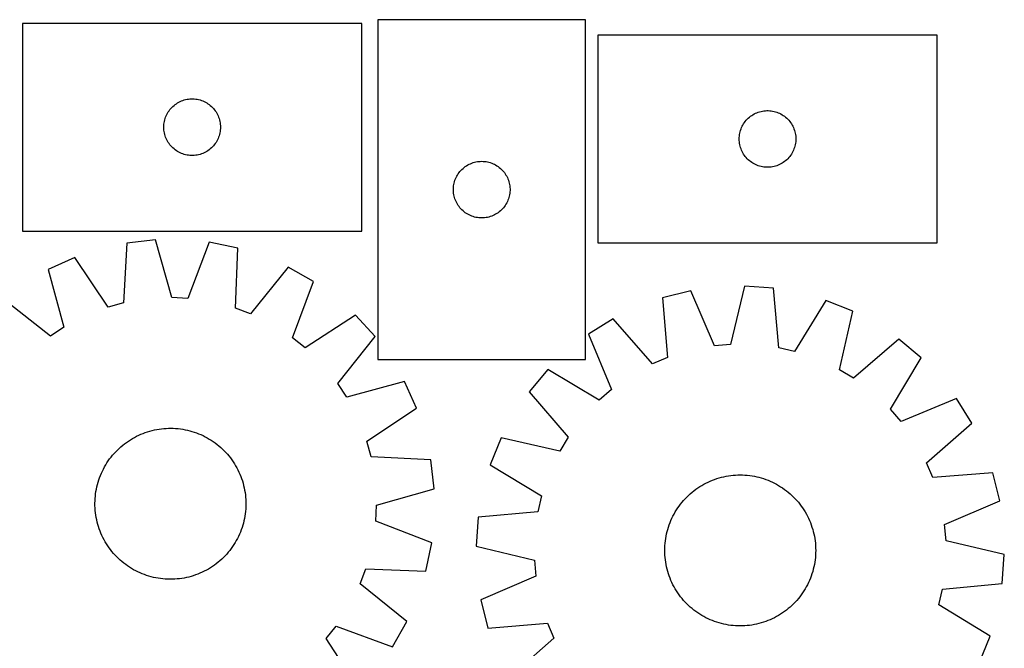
# Model space of a CAD drawing. Header units: millimetres. Extents: x 7 to 1493, y 7 to 2993.
# Tile 12 of 12: x 971 to 1493, y 2660 to 2993. Entities that reach past the tile are written whole.
import ezdxf

# ---------------------------------------------------------------- set-up
doc = ezdxf.new("R2010")
doc.units = ezdxf.units.MM
doc.layers.add('CUT', color=7, linetype='CONTINUOUS', true_color=0x000000)

msp = doc.modelspace()

# ---------------------------------------------------------------- linework, layer by layer
at = {"layer": 'CUT'}
for p, q in [((1152.768311, 2991.510772), (972.768311, 2991.510772)), ((972.768311, 2991.510772), (972.768311, 2881.510772)), ((1152.768311, 2881.510772), (1152.768311, 2991.510772)), ((1161.25518, 2993.436794), (1161.25518, 2813.436794)), ((1271.25518, 2993.436794), (1161.25518, 2993.436794)), ((1271.25518, 2813.436794), (1271.25518, 2993.436794)), ((1457.741185, 2985.263951), (1277.741185, 2985.263951)), ((1277.741185, 2985.263951), (1277.741185, 2875.263951)), ((1457.741185, 2875.263951), (1457.741185, 2985.263951)), ((1053.765097, 2948.508361), (1054.394655, 2948.955927)), ((1054.394655, 2948.955927), (1055.046419, 2949.370491)), ((1055.046419, 2949.370491), (1055.71866, 2949.750954)), ((1055.71866, 2949.750954), (1056.409595, 2950.096306)), ((1056.409595, 2950.096306), (1057.117392, 2950.405632)), ((1057.117392, 2950.405632), (1057.840175, 2950.67811)), ((1057.840175, 2950.67811), (1058.576026, 2950.91302)), ((1058.576026, 2950.91302), (1059.322995, 2951.109738)), ((1059.322995, 2951.109738), (1060.079099, 2951.267741)), ((1060.079099, 2951.267741), (1060.842335, 2951.386612)), ((1060.842335, 2951.386612), (1061.610679, 2951.466035)), ((1061.610679, 2951.466035), (1062.382092, 2951.505799)), ((1062.382092, 2951.505799), (1063.15453, 2951.505799)), ((1063.15453, 2951.505799), (1063.925943, 2951.466035)), ((1063.925943, 2951.466035), (1064.694286, 2951.386612)), ((1064.694286, 2951.386612), (1065.457522, 2951.267741)), ((1065.457522, 2951.267741), (1066.213627, 2951.109738)), ((1066.213627, 2951.109738), (1066.960595, 2950.91302)), ((1066.960595, 2950.91302), (1067.696447, 2950.67811)), ((1067.696447, 2950.67811), (1068.419229, 2950.405632)), ((1068.419229, 2950.405632), (1069.127027, 2950.096306)), ((1069.127027, 2950.096306), (1069.817962, 2949.750954)), ((1069.817962, 2949.750954), (1070.490203, 2949.370491)), ((1070.490203, 2949.370491), (1071.141967, 2948.955927)), ((1071.141967, 2948.955927), (1071.771525, 2948.508361)), ((1049.351005, 2943.217179), (1049.714032, 2943.898993)), ((1049.714032, 2943.898993), (1050.111677, 2944.561215)), ((1050.111677, 2944.561215), (1050.542886, 2945.202089)), ((1050.542886, 2945.202089), (1051.006514, 2945.819914)), ((1051.006514, 2945.819914), (1051.501332, 2946.413054)), ((1051.501332, 2946.413054), (1052.026028, 2946.979934)), ((1052.026028, 2946.979934), (1052.579211, 2947.519053)), ((1052.579211, 2947.519053), (1053.159413, 2948.028979)), ((1053.159413, 2948.028979), (1053.765097, 2948.508361)), ((1071.771525, 2948.508361), (1072.377208, 2948.028979)), ((1072.377208, 2948.028979), (1072.957411, 2947.519053)), ((1072.957411, 2947.519053), (1073.510594, 2946.979934)), ((1073.510594, 2946.979934), (1074.03529, 2946.413054)), ((1074.03529, 2946.413054), (1074.530108, 2945.819914)), ((1074.530108, 2945.819914), (1074.993736, 2945.202089)), ((1074.993736, 2945.202089), (1075.424944, 2944.561215)), ((1075.424944, 2944.561215), (1075.822589, 2943.898993)), ((1075.822589, 2943.898993), (1076.185617, 2943.217179)), ((1360.019293, 2943.12367), (1360.691534, 2943.504133)), ((1360.691534, 2943.504133), (1361.382469, 2943.849485)), ((1361.382469, 2943.849485), (1362.090267, 2944.15881)), ((1362.090267, 2944.15881), (1362.81305, 2944.431289)), ((1362.81305, 2944.431289), (1363.548901, 2944.666199)), ((1363.548901, 2944.666199), (1364.295869, 2944.862916)), ((1364.295869, 2944.862916), (1365.051974, 2945.02092)), ((1365.051974, 2945.02092), (1365.81521, 2945.139791)), ((1365.81521, 2945.139791), (1366.583553, 2945.219214)), ((1366.583553, 2945.219214), (1367.354967, 2945.258978)), ((1367.354967, 2945.258978), (1368.127404, 2945.258978)), ((1368.127404, 2945.258978), (1368.898817, 2945.219214)), ((1368.898817, 2945.219214), (1369.667161, 2945.139791)), ((1369.667161, 2945.139791), (1370.430397, 2945.02092)), ((1370.430397, 2945.02092), (1371.186501, 2944.862916)), ((1371.186501, 2944.862916), (1371.93347, 2944.666199)), ((1371.93347, 2944.666199), (1372.669321, 2944.431289)), ((1372.669321, 2944.431289), (1373.392104, 2944.15881)), ((1373.392104, 2944.15881), (1374.099901, 2943.849485)), ((1374.099901, 2943.849485), (1374.790836, 2943.504133)), ((1374.790836, 2943.504133), (1375.463077, 2943.12367)), ((1047.847813, 2938.053087), (1047.946992, 2938.819131)), ((1047.946992, 2938.819131), (1048.085476, 2939.579053)), ((1048.085476, 2939.579053), (1048.262895, 2940.330839)), ((1048.262895, 2940.330839), (1048.47878, 2941.072495)), ((1048.47878, 2941.072495), (1048.732559, 2941.802053)), ((1048.732559, 2941.802053), (1049.023557, 2942.517581)), ((1049.023557, 2942.517581), (1049.351005, 2943.217179)), ((1076.185617, 2943.217179), (1076.513064, 2942.517581)), ((1076.513064, 2942.517581), (1076.804063, 2941.802053)), ((1076.804063, 2941.802053), (1077.057842, 2941.072495)), ((1077.057842, 2941.072495), (1077.273727, 2940.330839)), ((1077.273727, 2940.330839), (1077.451146, 2939.579053)), ((1077.451146, 2939.579053), (1077.589629, 2938.819131)), ((1077.589629, 2938.819131), (1077.688809, 2938.053087)), ((1354.686907, 2937.652172), (1355.084552, 2938.314394)), ((1355.084552, 2938.314394), (1355.51576, 2938.955267)), ((1355.51576, 2938.955267), (1355.979388, 2939.573093)), ((1355.979388, 2939.573093), (1356.474206, 2940.166233)), ((1356.474206, 2940.166233), (1356.998902, 2940.733113)), ((1356.998902, 2940.733113), (1357.552085, 2941.272231)), ((1357.552085, 2941.272231), (1358.132288, 2941.782158)), ((1358.132288, 2941.782158), (1358.737971, 2942.26154)), ((1358.737971, 2942.26154), (1359.367529, 2942.709106)), ((1359.367529, 2942.709106), (1360.019293, 2943.12367)), ((1375.463077, 2943.12367), (1376.114841, 2942.709106)), ((1376.114841, 2942.709106), (1376.744399, 2942.26154)), ((1376.744399, 2942.26154), (1377.350083, 2941.782158)), ((1377.350083, 2941.782158), (1377.930285, 2941.272231)), ((1377.930285, 2941.272231), (1378.483468, 2940.733113)), ((1378.483468, 2940.733113), (1379.008164, 2940.166233)), ((1379.008164, 2940.166233), (1379.502982, 2939.573093)), ((1379.502982, 2939.573093), (1379.96661, 2938.955267)), ((1379.96661, 2938.955267), (1380.397819, 2938.314394)), ((1380.397819, 2938.314394), (1380.795464, 2937.652172)), ((1047.768311, 2936.510772), (1047.788199, 2937.282953)), ((1047.788199, 2935.738591), (1047.768311, 2936.510772)), ((1047.788199, 2937.282953), (1047.847813, 2938.053087)), ((1047.847813, 2934.968457), (1047.788199, 2935.738591)), ((1047.946992, 2934.202413), (1047.847813, 2934.968457)), ((1048.085476, 2933.442491), (1047.946992, 2934.202413)), ((1048.262895, 2932.690705), (1048.085476, 2933.442491)), ((1077.451146, 2933.442491), (1077.273727, 2932.690705)), ((1077.589629, 2934.202413), (1077.451146, 2933.442491)), ((1077.688809, 2934.968457), (1077.589629, 2934.202413)), ((1077.688809, 2938.053087), (1077.748422, 2937.282953)), ((1077.748422, 2935.738591), (1077.688809, 2934.968457)), ((1077.748422, 2937.282953), (1077.768311, 2936.510772)), ((1077.768311, 2936.510772), (1077.748422, 2935.738591)), ((1352.919867, 2932.57231), (1353.05835, 2933.332232)), ((1353.05835, 2933.332232), (1353.235769, 2934.084018)), ((1353.235769, 2934.084018), (1353.451655, 2934.825673)), ((1353.451655, 2934.825673), (1353.705433, 2935.555232)), ((1353.705433, 2935.555232), (1353.996432, 2936.270759)), ((1353.996432, 2936.270759), (1354.323879, 2936.970358)), ((1354.323879, 2936.970358), (1354.686907, 2937.652172)), ((1380.795464, 2937.652172), (1381.158491, 2936.970358)), ((1381.158491, 2936.970358), (1381.485939, 2936.270759)), ((1381.485939, 2936.270759), (1381.776938, 2935.555232)), ((1381.776938, 2935.555232), (1382.030716, 2934.825673)), ((1382.030716, 2934.825673), (1382.246601, 2934.084018)), ((1382.246601, 2934.084018), (1382.424021, 2933.332232)), ((1382.424021, 2933.332232), (1382.562504, 2932.57231)), ((1048.47878, 2931.94905), (1048.262895, 2932.690705)), ((1048.732559, 2931.219491), (1048.47878, 2931.94905)), ((1049.023557, 2930.503963), (1048.732559, 2931.219491)), ((1049.351005, 2929.804365), (1049.023557, 2930.503963)), ((1049.714032, 2929.122551), (1049.351005, 2929.804365)), ((1050.111677, 2928.460329), (1049.714032, 2929.122551)), ((1050.542886, 2927.819456), (1050.111677, 2928.460329)), ((1051.006514, 2927.20163), (1050.542886, 2927.819456)), ((1074.993736, 2927.819456), (1074.530108, 2927.20163)), ((1075.424944, 2928.460329), (1074.993736, 2927.819456)), ((1075.822589, 2929.122551), (1075.424944, 2928.460329)), ((1076.185617, 2929.804365), (1075.822589, 2929.122551)), ((1076.513064, 2930.503963), (1076.185617, 2929.804365)), ((1076.804063, 2931.219491), (1076.513064, 2930.503963)), ((1077.057842, 2931.94905), (1076.804063, 2931.219491)), ((1077.273727, 2932.690705), (1077.057842, 2931.94905)), ((1352.741185, 2930.263951), (1352.761074, 2931.036132)), ((1352.761074, 2929.49177), (1352.741185, 2930.263951)), ((1352.761074, 2931.036132), (1352.820687, 2931.806266)), ((1352.820687, 2928.721636), (1352.761074, 2929.49177)), ((1352.820687, 2931.806266), (1352.919867, 2932.57231)), ((1352.919867, 2927.955592), (1352.820687, 2928.721636)), ((1353.05835, 2927.19567), (1352.919867, 2927.955592)), ((1382.562504, 2927.955592), (1382.424021, 2927.19567)), ((1382.562504, 2932.57231), (1382.661683, 2931.806266)), ((1382.661683, 2928.721636), (1382.562504, 2927.955592)), ((1382.661683, 2931.806266), (1382.721297, 2931.036132)), ((1382.721297, 2929.49177), (1382.661683, 2928.721636)), ((1382.721297, 2931.036132), (1382.741185, 2930.263951)), ((1382.741185, 2930.263951), (1382.721297, 2929.49177)), ((1051.501332, 2926.60849), (1051.006514, 2927.20163)), ((1052.026028, 2926.04161), (1051.501332, 2926.60849)), ((1052.579211, 2925.502492), (1052.026028, 2926.04161)), ((1053.159413, 2924.992565), (1052.579211, 2925.502492)), ((1053.765097, 2924.513183), (1053.159413, 2924.992565)), ((1054.394655, 2924.065617), (1053.765097, 2924.513183)), ((1055.046419, 2923.651053), (1054.394655, 2924.065617)), ((1055.71866, 2923.27059), (1055.046419, 2923.651053)), ((1056.409595, 2922.925238), (1055.71866, 2923.27059)), ((1057.117392, 2922.615913), (1056.409595, 2922.925238)), ((1057.840175, 2922.343434), (1057.117392, 2922.615913)), ((1068.419229, 2922.615913), (1067.696447, 2922.343434)), ((1069.127027, 2922.925238), (1068.419229, 2922.615913)), ((1069.817962, 2923.27059), (1069.127027, 2922.925238)), ((1070.490203, 2923.651053), (1069.817962, 2923.27059)), ((1071.141967, 2924.065617), (1070.490203, 2923.651053)), ((1071.771525, 2924.513183), (1071.141967, 2924.065617)), ((1072.377208, 2924.992565), (1071.771525, 2924.513183)), ((1072.957411, 2925.502492), (1072.377208, 2924.992565)), ((1073.510594, 2926.04161), (1072.957411, 2925.502492)), ((1074.03529, 2926.60849), (1073.510594, 2926.04161)), ((1074.530108, 2927.20163), (1074.03529, 2926.60849)), ((1353.235769, 2926.443884), (1353.05835, 2927.19567)), ((1353.451655, 2925.702228), (1353.235769, 2926.443884)), ((1353.705433, 2924.97267), (1353.451655, 2925.702228)), ((1353.996432, 2924.257142), (1353.705433, 2924.97267)), ((1354.323879, 2923.557544), (1353.996432, 2924.257142)), ((1354.686907, 2922.87573), (1354.323879, 2923.557544)), ((1355.084552, 2922.213508), (1354.686907, 2922.87573)), ((1380.795464, 2922.87573), (1380.397819, 2922.213508)), ((1381.158491, 2923.557544), (1380.795464, 2922.87573)), ((1381.485939, 2924.257142), (1381.158491, 2923.557544)), ((1381.776938, 2924.97267), (1381.485939, 2924.257142)), ((1382.030716, 2925.702228), (1381.776938, 2924.97267)), ((1382.246601, 2926.443884), (1382.030716, 2925.702228)), ((1382.424021, 2927.19567), (1382.246601, 2926.443884)), ((1058.576026, 2922.108524), (1057.840175, 2922.343434)), ((1059.322995, 2921.911806), (1058.576026, 2922.108524)), ((1060.079099, 2921.753803), (1059.322995, 2921.911806)), ((1060.842335, 2921.634932), (1060.079099, 2921.753803)), ((1061.610679, 2921.555509), (1060.842335, 2921.634932)), ((1062.382092, 2921.515745), (1061.610679, 2921.555509)), ((1063.15453, 2921.515745), (1062.382092, 2921.515745)), ((1063.925943, 2921.555509), (1063.15453, 2921.515745)), ((1064.694286, 2921.634932), (1063.925943, 2921.555509)), ((1065.457522, 2921.753803), (1064.694286, 2921.634932)), ((1066.213627, 2921.911806), (1065.457522, 2921.753803)), ((1066.960595, 2922.108524), (1066.213627, 2921.911806)), ((1067.696447, 2922.343434), (1066.960595, 2922.108524)), ((1210.248371, 2917.181547), (1210.963898, 2917.472546)), ((1210.963898, 2917.472546), (1211.693457, 2917.726324)), ((1211.693457, 2917.726324), (1212.435113, 2917.94221)), ((1212.435113, 2917.94221), (1213.186899, 2918.119629)), ((1213.186899, 2918.119629), (1213.946821, 2918.258112)), ((1213.946821, 2918.258112), (1214.712865, 2918.357292)), ((1214.712865, 2918.357292), (1215.482998, 2918.416905)), ((1215.482998, 2918.416905), (1216.25518, 2918.436794)), ((1216.25518, 2918.436794), (1217.027361, 2918.416905)), ((1217.027361, 2918.416905), (1217.797495, 2918.357292)), ((1217.797495, 2918.357292), (1218.563538, 2918.258112)), ((1218.563538, 2918.258112), (1219.323461, 2918.119629)), ((1219.323461, 2918.119629), (1220.075247, 2917.94221)), ((1220.075247, 2917.94221), (1220.816902, 2917.726324)), ((1220.816902, 2917.726324), (1221.546461, 2917.472546)), ((1221.546461, 2917.472546), (1222.261988, 2917.181547)), ((1355.51576, 2921.572634), (1355.084552, 2922.213508)), ((1355.979388, 2920.954809), (1355.51576, 2921.572634)), ((1356.474206, 2920.361669), (1355.979388, 2920.954809)), ((1356.998902, 2919.794789), (1356.474206, 2920.361669)), ((1357.552085, 2919.25567), (1356.998902, 2919.794789)), ((1358.132288, 2918.745744), (1357.552085, 2919.25567)), ((1358.737971, 2918.266362), (1358.132288, 2918.745744)), ((1359.367529, 2917.818796), (1358.737971, 2918.266362)), ((1360.019293, 2917.404231), (1359.367529, 2917.818796)), ((1360.691534, 2917.023769), (1360.019293, 2917.404231)), ((1375.463077, 2917.404231), (1374.790836, 2917.023769)), ((1376.114841, 2917.818796), (1375.463077, 2917.404231)), ((1376.744399, 2918.266362), (1376.114841, 2917.818796)), ((1377.350083, 2918.745744), (1376.744399, 2918.266362)), ((1377.930285, 2919.25567), (1377.350083, 2918.745744)), ((1378.483468, 2919.794789), (1377.930285, 2919.25567)), ((1379.008164, 2920.361669), (1378.483468, 2919.794789)), ((1379.502982, 2920.954809), (1379.008164, 2920.361669)), ((1379.96661, 2921.572634), (1379.502982, 2920.954809)), ((1380.397819, 2922.213508), (1379.96661, 2921.572634)), ((1203.810025, 2911.81045), (1204.257591, 2912.440008)), ((1204.257591, 2912.440008), (1204.736973, 2913.045691)), ((1204.736973, 2913.045691), (1205.246899, 2913.625894)), ((1205.246899, 2913.625894), (1205.786017, 2914.179077)), ((1205.786017, 2914.179077), (1206.352898, 2914.703773)), ((1206.352898, 2914.703773), (1206.946037, 2915.198591)), ((1206.946037, 2915.198591), (1207.563863, 2915.662219)), ((1207.563863, 2915.662219), (1208.204737, 2916.093427)), ((1208.204737, 2916.093427), (1208.866959, 2916.491072)), ((1208.866959, 2916.491072), (1209.548773, 2916.8541)), ((1209.548773, 2916.8541), (1210.248371, 2917.181547)), ((1222.261988, 2917.181547), (1222.961587, 2916.8541)), ((1222.961587, 2916.8541), (1223.643401, 2916.491072)), ((1223.643401, 2916.491072), (1224.305623, 2916.093427)), ((1224.305623, 2916.093427), (1224.946496, 2915.662219)), ((1224.946496, 2915.662219), (1225.564322, 2915.198591)), ((1225.564322, 2915.198591), (1226.157462, 2914.703773)), ((1226.157462, 2914.703773), (1226.724342, 2914.179077)), ((1226.724342, 2914.179077), (1227.26346, 2913.625894)), ((1227.26346, 2913.625894), (1227.773386, 2913.045691)), ((1227.773386, 2913.045691), (1228.252768, 2912.440008)), ((1228.252768, 2912.440008), (1228.700335, 2911.81045)), ((1361.382469, 2916.678417), (1360.691534, 2917.023769)), ((1362.090267, 2916.369091), (1361.382469, 2916.678417)), ((1362.81305, 2916.096612), (1362.090267, 2916.369091)), ((1363.548901, 2915.861703), (1362.81305, 2916.096612)), ((1364.295869, 2915.664985), (1363.548901, 2915.861703)), ((1365.051974, 2915.506982), (1364.295869, 2915.664985)), ((1365.81521, 2915.388111), (1365.051974, 2915.506982)), ((1366.583553, 2915.308688), (1365.81521, 2915.388111)), ((1367.354967, 2915.268924), (1366.583553, 2915.308688)), ((1368.127404, 2915.268924), (1367.354967, 2915.268924)), ((1368.898817, 2915.308688), (1368.127404, 2915.268924)), ((1369.667161, 2915.388111), (1368.898817, 2915.308688)), ((1370.430397, 2915.506982), (1369.667161, 2915.388111)), ((1371.186501, 2915.664985), (1370.430397, 2915.506982)), ((1371.93347, 2915.861703), (1371.186501, 2915.664985)), ((1372.669321, 2916.096612), (1371.93347, 2915.861703)), ((1373.392104, 2916.369091), (1372.669321, 2916.096612)), ((1374.099901, 2916.678417), (1373.392104, 2916.369091)), ((1374.790836, 2917.023769), (1374.099901, 2916.678417)), ((1201.49821, 2906.126005), (1201.656214, 2906.88211)), ((1201.656214, 2906.88211), (1201.852932, 2907.629078)), ((1201.852932, 2907.629078), (1202.087841, 2908.364929)), ((1202.087841, 2908.364929), (1202.36032, 2909.087712)), ((1202.36032, 2909.087712), (1202.669646, 2909.79551)), ((1202.669646, 2909.79551), (1203.014998, 2910.486445)), ((1203.014998, 2910.486445), (1203.39546, 2911.158686)), ((1203.39546, 2911.158686), (1203.810025, 2911.81045)), ((1228.700335, 2911.81045), (1229.114899, 2911.158686)), ((1229.114899, 2911.158686), (1229.495362, 2910.486445)), ((1229.495362, 2910.486445), (1229.840714, 2909.79551)), ((1229.840714, 2909.79551), (1230.150039, 2909.087712)), ((1230.150039, 2909.087712), (1230.422518, 2908.364929)), ((1230.422518, 2908.364929), (1230.657428, 2907.629078)), ((1230.657428, 2907.629078), (1230.854145, 2906.88211)), ((1230.854145, 2906.88211), (1231.012149, 2906.126005)), ((1201.260153, 2903.823012), (1201.299917, 2904.594426)), ((1201.260153, 2903.050575), (1201.260153, 2903.823012)), ((1201.299917, 2902.279162), (1201.260153, 2903.050575)), ((1201.299917, 2904.594426), (1201.37934, 2905.362769)), ((1201.37934, 2901.510818), (1201.299917, 2902.279162)), ((1201.37934, 2905.362769), (1201.49821, 2906.126005)), ((1231.012149, 2906.126005), (1231.13102, 2905.362769)), ((1231.13102, 2905.362769), (1231.210443, 2904.594426)), ((1231.210443, 2902.279162), (1231.13102, 2901.510818)), ((1231.210443, 2904.594426), (1231.250207, 2903.823012)), ((1231.250207, 2903.050575), (1231.210443, 2902.279162)), ((1231.250207, 2903.823012), (1231.250207, 2903.050575)), ((1201.49821, 2900.747582), (1201.37934, 2901.510818)), ((1201.656214, 2899.991478), (1201.49821, 2900.747582)), ((1201.852932, 2899.244509), (1201.656214, 2899.991478)), ((1202.087841, 2898.508658), (1201.852932, 2899.244509)), ((1202.36032, 2897.785875), (1202.087841, 2898.508658)), ((1202.669646, 2897.078078), (1202.36032, 2897.785875)), ((1203.014998, 2896.387143), (1202.669646, 2897.078078)), ((1229.840714, 2897.078078), (1229.495362, 2896.387143)), ((1230.150039, 2897.785875), (1229.840714, 2897.078078)), ((1230.422518, 2898.508658), (1230.150039, 2897.785875)), ((1230.657428, 2899.244509), (1230.422518, 2898.508658)), ((1230.854145, 2899.991478), (1230.657428, 2899.244509)), ((1231.012149, 2900.747582), (1230.854145, 2899.991478)), ((1231.13102, 2901.510818), (1231.012149, 2900.747582)), ((1203.39546, 2895.714902), (1203.014998, 2896.387143)), ((1203.810025, 2895.063138), (1203.39546, 2895.714902)), ((1204.257591, 2894.433579), (1203.810025, 2895.063138)), ((1204.736973, 2893.827896), (1204.257591, 2894.433579)), ((1205.246899, 2893.247694), (1204.736973, 2893.827896)), ((1205.786017, 2892.694511), (1205.246899, 2893.247694)), ((1206.352898, 2892.169815), (1205.786017, 2892.694511)), ((1206.946037, 2891.674997), (1206.352898, 2892.169815)), ((1207.563863, 2891.211369), (1206.946037, 2891.674997)), ((1225.564322, 2891.674997), (1224.946496, 2891.211369)), ((1226.157462, 2892.169815), (1225.564322, 2891.674997)), ((1226.724342, 2892.694511), (1226.157462, 2892.169815)), ((1227.26346, 2893.247694), (1226.724342, 2892.694511)), ((1227.773386, 2893.827896), (1227.26346, 2893.247694)), ((1228.252768, 2894.433579), (1227.773386, 2893.827896)), ((1228.700335, 2895.063138), (1228.252768, 2894.433579)), ((1229.114899, 2895.714902), (1228.700335, 2895.063138)), ((1229.495362, 2896.387143), (1229.114899, 2895.714902)), ((1208.204737, 2890.78016), (1207.563863, 2891.211369)), ((1208.866959, 2890.382515), (1208.204737, 2890.78016)), ((1209.548773, 2890.019487), (1208.866959, 2890.382515)), ((1210.248371, 2889.69204), (1209.548773, 2890.019487)), ((1210.963898, 2889.401041), (1210.248371, 2889.69204)), ((1211.693457, 2889.147263), (1210.963898, 2889.401041)), ((1212.435113, 2888.931378), (1211.693457, 2889.147263)), ((1213.186899, 2888.753958), (1212.435113, 2888.931378)), ((1213.946821, 2888.615475), (1213.186899, 2888.753958)), ((1214.712865, 2888.516296), (1213.946821, 2888.615475)), ((1215.482998, 2888.456682), (1214.712865, 2888.516296)), ((1216.25518, 2888.436794), (1215.482998, 2888.456682)), ((1217.027361, 2888.456682), (1216.25518, 2888.436794)), ((1217.797495, 2888.516296), (1217.027361, 2888.456682)), ((1218.563538, 2888.615475), (1217.797495, 2888.516296)), ((1219.323461, 2888.753958), (1218.563538, 2888.615475)), ((1220.075247, 2888.931378), (1219.323461, 2888.753958)), ((1220.816902, 2889.147263), (1220.075247, 2888.931378)), ((1221.546461, 2889.401041), (1220.816902, 2889.147263)), ((1222.261988, 2889.69204), (1221.546461, 2889.401041)), ((1222.961587, 2890.019487), (1222.261988, 2889.69204)), ((1223.643401, 2890.382515), (1222.961587, 2890.019487)), ((1224.305623, 2890.78016), (1223.643401, 2890.382515)), ((1224.946496, 2891.211369), (1224.305623, 2890.78016)), ((972.768311, 2881.510772), (1152.768311, 2881.510772)), ((1043.368412, 2876.819386), (1028.077756, 2875.108719)), ((1051.963666, 2846.240041), (1043.368412, 2876.819386)), ((1028.077756, 2875.108719), (1026.452655, 2843.385954)), ((1071.877507, 2875.516577), (1060.529071, 2845.848619)), ((1086.948411, 2872.418447), (1071.877507, 2875.516577)), ((1085.673446, 2840.679681), (1086.948411, 2872.418447)), ((1277.741185, 2875.263951), (1457.741185, 2875.263951)), ((1000.561405, 2867.537969), (986.547753, 2861.185954)), ((1018.185515, 2841.111363), (1000.561405, 2867.537969)), ((986.547753, 2861.185954), (994.805063, 2830.513629)), ((1113.659582, 2862.369607), (1093.698674, 2837.660561)), ((1127.035487, 2854.765944), (1113.659582, 2862.369607)), ((1116.015106, 2824.97457), (1127.035487, 2854.765944)), ((1327.05678, 2849.8503), (1312.123842, 2846.143829)), ((1339.598455, 2820.666724), (1327.05678, 2849.8503)), ((1355.489636, 2852.30763), (1348.140954, 2821.405015)), ((1370.837066, 2851.218162), (1355.489636, 2852.30763)), ((1373.746687, 2819.587341), (1370.837066, 2851.218162)), ((987.645433, 2825.795677), (962.717638, 2845.482723)), ((1060.529071, 2845.848619), (1051.963666, 2846.240041)), ((1312.123842, 2846.143829), (1314.684263, 2814.482828)), ((1398.637677, 2844.768986), (1382.099232, 2817.649721)), ((1412.897286, 2838.990224), (1398.637677, 2844.768986)), ((1026.452655, 2843.385954), (1018.185515, 2841.111363)), ((1093.698674, 2837.660561), (1085.673446, 2840.679681)), ((1149.334058, 2836.954723), (1122.714592, 2819.623285)), ((1159.70564, 2825.589828), (1149.334058, 2836.954723)), ((1285.841945, 2835.020533), (1272.78524, 2826.880938)), ((1306.788008, 2811.140893), (1285.841945, 2835.020533)), ((1405.890039, 2808.008403), (1412.897286, 2838.990224)), ((994.805063, 2830.513629), (987.645433, 2825.795677)), ((1122.714592, 2819.623285), (1116.015106, 2824.97457)), ((1140.018593, 2800.662033), (1159.70564, 2825.589828)), ((1272.78524, 2826.880938), (1285.004133, 2797.560751)), ((1437.344333, 2824.265832), (1413.235023, 2803.584538)), ((1449.120291, 2814.363441), (1437.344333, 2824.265832)), ((1348.140954, 2821.405015), (1339.598455, 2820.666724)), ((1382.099232, 2817.649721), (1373.746687, 2819.587341)), ((1161.25518, 2813.436794), (1271.25518, 2813.436794)), ((1314.684263, 2814.482828), (1306.788008, 2811.140893)), ((1432.882094, 2787.063336), (1449.120291, 2814.363441)), ((1251.226958, 2808.180503), (1241.324567, 2796.404544)), ((1278.527062, 2791.942305), (1251.226958, 2808.180503)), ((1413.235023, 2803.584538), (1405.890039, 2808.008403)), ((1144.736545, 2793.502403), (1140.018593, 2800.662033)), ((1175.408871, 2801.759714), (1144.736545, 2793.502403)), ((1181.760885, 2787.746061), (1175.408871, 2801.759714)), ((1285.004133, 2797.560751), (1278.527062, 2791.942305)), ((1241.324567, 2796.404544), (1262.005861, 2772.295234)), ((1467.820727, 2792.805159), (1438.500539, 2780.586266)), ((1475.960322, 2779.748454), (1467.820727, 2792.805159)), ((1155.334279, 2770.121951), (1181.760885, 2787.746061)), ((1438.500539, 2780.586266), (1432.882094, 2787.063336)), ((1044.021412, 2776.380903), (1045.260642, 2776.589024)), ((1045.260642, 2776.589024), (1046.505799, 2776.758118)), ((1046.505799, 2776.758118), (1047.755652, 2776.888017)), ((1047.755652, 2776.888017), (1049.008969, 2776.978593)), ((1049.008969, 2776.978593), (1050.264512, 2777.029756)), ((1050.264512, 2777.029756), (1051.521043, 2777.041457)), ((1051.521043, 2777.041457), (1052.777321, 2777.013683)), ((1052.777321, 2777.013683), (1054.032107, 2776.946462)), ((1054.032107, 2776.946462), (1055.284163, 2776.839861)), ((1055.284163, 2776.839861), (1056.532252, 2776.693985)), ((1056.532252, 2776.693985), (1057.775144, 2776.508976)), ((1057.775144, 2776.508976), (1059.01161, 2776.285019)), ((1452.080682, 2758.802391), (1475.960322, 2779.748454)), ((1030.048581, 2770.951793), (1031.124173, 2771.601491)), ((1031.124173, 2771.601491), (1032.219643, 2772.217083)), ((1032.219643, 2772.217083), (1033.333908, 2772.797961)), ((1033.333908, 2772.797961), (1034.465869, 2773.343553)), ((1034.465869, 2773.343553), (1035.61441, 2773.85332)), ((1035.61441, 2773.85332), (1036.778395, 2774.326759)), ((1036.778395, 2774.326759), (1037.956677, 2774.763403)), ((1037.956677, 2774.763403), (1039.148094, 2775.16282)), ((1039.148094, 2775.16282), (1040.351468, 2775.524617)), ((1040.351468, 2775.524617), (1041.565613, 2775.848437)), ((1041.565613, 2775.848437), (1042.78933, 2776.133959)), ((1042.78933, 2776.133959), (1044.021412, 2776.380903)), ((1059.01161, 2776.285019), (1060.240432, 2776.022335)), ((1060.240432, 2776.022335), (1061.460397, 2775.721181)), ((1061.460397, 2775.721181), (1062.6703, 2775.381856)), ((1062.6703, 2775.381856), (1063.868948, 2775.004695)), ((1063.868948, 2775.004695), (1065.055157, 2774.590069)), ((1065.055157, 2774.590069), (1066.227757, 2774.138388)), ((1066.227757, 2774.138388), (1067.385591, 2773.650098)), ((1067.385591, 2773.650098), (1068.527516, 2773.12568)), ((1068.527516, 2773.12568), (1069.652405, 2772.565653)), ((1069.652405, 2772.565653), (1070.759148, 2771.970568)), ((1070.759148, 2771.970568), (1071.846654, 2771.341013)), ((1071.846654, 2771.341013), (1072.913847, 2770.677609)), ((1226.600175, 2771.957497), (1220.821413, 2757.697888)), ((1257.581996, 2764.95025), (1226.600175, 2771.957497)), ((1262.005861, 2772.295234), (1257.581996, 2764.95025)), ((1023.162413, 2765.506882), (1024.070375, 2766.375566)), ((1024.070375, 2766.375566), (1025.005175, 2767.215302)), ((1025.005175, 2767.215302), (1025.96589, 2768.02526)), ((1025.96589, 2768.02526), (1026.951573, 2768.804642)), ((1026.951573, 2768.804642), (1027.96125, 2769.552679)), ((1027.96125, 2769.552679), (1028.993926, 2770.268631)), ((1028.993926, 2770.268631), (1030.048581, 2770.951793)), ((1072.913847, 2770.677609), (1073.959676, 2769.981011)), ((1073.959676, 2769.981011), (1074.983109, 2769.251907)), ((1074.983109, 2769.251907), (1075.983134, 2768.491016)), ((1075.983134, 2768.491016), (1076.958766, 2767.699088)), ((1076.958766, 2767.699088), (1077.909042, 2766.876906)), ((1077.909042, 2766.876906), (1078.833023, 2766.025281)), ((1078.833023, 2766.025281), (1079.729798, 2765.145053)), ((1157.60887, 2761.854811), (1155.334279, 2770.121951)), ((1018.326455, 2759.73676), (1019.055559, 2760.760193)), ((1019.055559, 2760.760193), (1019.816451, 2761.760218)), ((1019.816451, 2761.760218), (1020.608378, 2762.73585)), ((1020.608378, 2762.73585), (1021.43056, 2763.686126)), ((1021.43056, 2763.686126), (1022.282185, 2764.610107)), ((1022.282185, 2764.610107), (1023.162413, 2765.506882)), ((1079.729798, 2765.145053), (1080.598482, 2764.237091)), ((1080.598482, 2764.237091), (1081.438218, 2763.302291)), ((1081.438218, 2763.302291), (1082.248176, 2762.341576)), ((1082.248176, 2762.341576), (1083.027558, 2761.355893)), ((1083.027558, 2761.355893), (1083.775595, 2760.346216)), ((1189.331635, 2760.22971), (1157.60887, 2761.854811)), ((1015.741814, 2755.429489), (1016.336899, 2756.536232)), ((1016.336899, 2756.536232), (1016.966454, 2757.623737)), ((1016.966454, 2757.623737), (1017.629857, 2758.690931)), ((1017.629857, 2758.690931), (1018.326455, 2759.73676)), ((1083.775595, 2760.346216), (1084.491547, 2759.31354)), ((1084.491547, 2759.31354), (1085.17471, 2758.258886)), ((1085.17471, 2758.258886), (1085.824407, 2757.183293)), ((1085.824407, 2757.183293), (1086.439999, 2756.087823)), ((1086.439999, 2756.087823), (1087.020877, 2754.973558)), ((1191.042303, 2744.939054), (1189.331635, 2760.22971)), ((1220.821413, 2757.697888), (1247.940678, 2741.159443)), ((1455.422617, 2750.906136), (1452.080682, 2758.802391)), ((1013.302771, 2749.646031), (1013.717397, 2750.832241)), ((1013.717397, 2750.832241), (1014.169078, 2752.004841)), ((1014.169078, 2752.004841), (1014.657368, 2753.162675)), ((1014.657368, 2753.162675), (1015.181786, 2754.3046)), ((1015.181786, 2754.3046), (1015.741814, 2755.429489)), ((1087.020877, 2754.973558), (1087.566469, 2753.841597)), ((1087.566469, 2753.841597), (1088.076236, 2752.693057)), ((1088.076236, 2752.693057), (1088.549675, 2751.529071)), ((1088.549675, 2751.529071), (1088.986319, 2750.350789)), ((1088.986319, 2750.350789), (1089.385736, 2749.159373)), ((1339.722438, 2749.963005), (1340.911349, 2750.369818)), ((1340.911349, 2750.369818), (1342.112452, 2750.739086)), ((1342.112452, 2750.739086), (1343.324561, 2751.070444)), ((1343.324561, 2751.070444), (1344.546481, 2751.363566)), ((1344.546481, 2751.363566), (1345.777004, 2751.618161)), ((1345.777004, 2751.618161), (1347.014917, 2751.833979)), ((1347.014917, 2751.833979), (1348.258999, 2752.010806)), ((1348.258999, 2752.010806), (1349.508021, 2752.148469)), ((1349.508021, 2752.148469), (1350.760751, 2752.246831)), ((1350.760751, 2752.246831), (1352.015952, 2752.305796)), ((1352.015952, 2752.305796), (1353.272386, 2752.325304)), ((1353.272386, 2752.325304), (1354.528812, 2752.305338)), ((1354.528812, 2752.305338), (1355.783992, 2752.245916)), ((1355.783992, 2752.245916), (1357.036686, 2752.147097)), ((1357.036686, 2752.147097), (1358.285657, 2752.008979)), ((1358.285657, 2752.008979), (1359.529674, 2751.831697)), ((1359.529674, 2751.831697), (1360.767509, 2751.615428)), ((1360.767509, 2751.615428), (1361.99794, 2751.360384)), ((1361.99794, 2751.360384), (1363.219752, 2751.066817)), ((1363.219752, 2751.066817), (1364.43174, 2750.735017)), ((1364.43174, 2750.735017), (1365.632708, 2750.365312)), ((1365.632708, 2750.365312), (1366.821471, 2749.958065)), ((1487.083618, 2753.466557), (1455.422617, 2750.906136)), ((1490.790089, 2738.533619), (1487.083618, 2753.466557)), ((1012.022447, 2744.788694), (1012.285132, 2746.017516)), ((1012.285132, 2746.017516), (1012.586285, 2747.237481)), ((1012.586285, 2747.237481), (1012.92561, 2748.447384)), ((1012.92561, 2748.447384), (1013.302771, 2749.646031)), ((1089.385736, 2749.159373), (1089.747533, 2747.955998)), ((1089.747533, 2747.955998), (1090.071353, 2746.741853)), ((1090.071353, 2746.741853), (1090.356875, 2745.518136)), ((1090.356875, 2745.518136), (1090.603819, 2744.286054)), ((1329.759583, 2744.69027), (1330.78779, 2745.412626)), ((1330.78779, 2745.412626), (1331.838179, 2746.102329)), ((1331.838179, 2746.102329), (1332.909714, 2746.758697)), ((1332.909714, 2746.758697), (1334.001337, 2747.381085)), ((1334.001337, 2747.381085), (1335.111971, 2747.968876)), ((1335.111971, 2747.968876), (1336.24052, 2748.521491)), ((1336.24052, 2748.521491), (1337.385871, 2749.038385)), ((1337.385871, 2749.038385), (1338.546892, 2749.519048)), ((1338.546892, 2749.519048), (1339.722438, 2749.963005)), ((1366.821471, 2749.958065), (1367.996855, 2749.51368)), ((1367.996855, 2749.51368), (1369.157701, 2749.032594)), ((1369.157701, 2749.032594), (1370.302863, 2748.515282)), ((1370.302863, 2748.515282), (1371.431211, 2747.962255)), ((1371.431211, 2747.962255), (1372.54163, 2747.374059)), ((1372.54163, 2747.374059), (1373.633027, 2746.751274)), ((1373.633027, 2746.751274), (1374.704322, 2746.094514)), ((1374.704322, 2746.094514), (1375.75446, 2745.404429)), ((1375.75446, 2745.404429), (1376.782403, 2744.681698)), ((1011.361004, 2739.809191), (1011.467605, 2741.061247)), ((1011.467605, 2741.061247), (1011.613482, 2742.309336)), ((1011.613482, 2742.309336), (1011.79849, 2743.552227)), ((1011.79849, 2743.552227), (1012.022447, 2744.788694)), ((1090.603819, 2744.286054), (1090.811941, 2743.046824)), ((1090.811941, 2743.046824), (1090.981034, 2741.801668)), ((1090.981034, 2741.801668), (1091.110933, 2740.551814)), ((1091.110933, 2740.551814), (1091.201509, 2739.298498)), ((1160.462957, 2736.3438), (1191.042303, 2744.939054)), ((1247.940678, 2741.159443), (1246.003058, 2732.806898)), ((1324.111341, 2739.712504), (1324.985979, 2740.614732)), ((1324.985979, 2740.614732), (1325.888526, 2741.489041)), ((1325.888526, 2741.489041), (1326.818089, 2742.334569)), ((1326.818089, 2742.334569), (1327.773753, 2743.150482)), ((1327.773753, 2743.150482), (1328.754574, 2743.935974)), ((1328.754574, 2743.935974), (1329.759583, 2744.69027)), ((1376.782403, 2744.681698), (1377.787137, 2743.927036)), ((1377.787137, 2743.927036), (1378.767671, 2743.141186)), ((1378.767671, 2743.141186), (1379.723038, 2742.324925)), ((1379.723038, 2742.324925), (1380.652293, 2741.479058)), ((1380.652293, 2741.479058), (1381.554521, 2740.60442)), ((1381.554521, 2740.60442), (1382.42883, 2739.701873)), ((1011.266009, 2737.298127), (1011.293783, 2738.554405)), ((1011.27771, 2736.041596), (1011.266009, 2737.298127)), ((1011.328874, 2734.786052), (1011.27771, 2736.041596)), ((1011.293783, 2738.554405), (1011.361004, 2739.809191)), ((1011.419449, 2733.532736), (1011.328874, 2734.786052)), ((1091.236599, 2735.530145), (1091.169379, 2734.275359)), ((1091.201509, 2739.298498), (1091.252672, 2738.042954)), ((1091.264373, 2736.786423), (1091.236599, 2735.530145)), ((1091.252672, 2738.042954), (1091.264373, 2736.786423)), ((1160.071535, 2727.778395), (1160.462957, 2736.3438)), ((1319.495885, 2733.764533), (1320.18597, 2734.814671)), ((1320.18597, 2734.814671), (1320.908701, 2735.842614)), ((1320.908701, 2735.842614), (1321.663363, 2736.847348)), ((1321.663363, 2736.847348), (1322.449213, 2737.827883)), ((1322.449213, 2737.827883), (1323.265474, 2738.783249)), ((1323.265474, 2738.783249), (1324.111341, 2739.712504)), ((1382.42883, 2739.701873), (1383.274358, 2738.77231)), ((1383.274358, 2738.77231), (1384.090271, 2737.816646)), ((1384.090271, 2737.816646), (1384.875763, 2736.835825)), ((1384.875763, 2736.835825), (1385.630059, 2735.830816)), ((1385.630059, 2735.830816), (1386.352415, 2734.802609)), ((1386.352415, 2734.802609), (1387.042117, 2733.75222)), ((1461.606512, 2725.991944), (1490.790089, 2738.533619)), ((1011.549348, 2732.282882), (1011.419449, 2733.532736)), ((1011.718442, 2731.037726), (1011.549348, 2732.282882)), ((1011.926563, 2729.798496), (1011.718442, 2731.037726)), ((1012.173507, 2728.566414), (1011.926563, 2729.798496)), ((1090.731893, 2730.532323), (1090.507936, 2729.295856)), ((1090.916901, 2731.775214), (1090.731893, 2730.532323)), ((1091.062777, 2733.023303), (1090.916901, 2731.775214)), ((1091.169379, 2734.275359), (1091.062777, 2733.023303)), ((1214.372237, 2729.897278), (1213.282768, 2714.549848)), ((1246.003058, 2732.806898), (1214.372237, 2729.897278)), ((1317.075117, 2729.363074), (1317.628144, 2730.491422)), ((1317.628144, 2730.491422), (1318.21634, 2731.601842)), ((1318.21634, 2731.601842), (1318.839125, 2732.693238)), ((1318.839125, 2732.693238), (1319.495885, 2733.764533)), ((1387.042117, 2733.75222), (1387.698486, 2732.680685)), ((1387.698486, 2732.680685), (1388.320873, 2731.589062)), ((1388.320873, 2731.589062), (1388.908665, 2730.478428)), ((1388.908665, 2730.478428), (1389.46128, 2729.349879)), ((1012.45903, 2727.342697), (1012.173507, 2728.566414)), ((1012.782849, 2726.128552), (1012.45903, 2727.342697)), ((1013.144646, 2724.925178), (1012.782849, 2726.128552)), ((1013.544064, 2723.733761), (1013.144646, 2724.925178)), ((1089.227611, 2724.438519), (1088.812985, 2723.252309)), ((1089.604772, 2725.637166), (1089.227611, 2724.438519)), ((1089.944097, 2726.847069), (1089.604772, 2725.637166)), ((1090.245251, 2728.067034), (1089.944097, 2726.847069)), ((1090.507936, 2729.295856), (1090.245251, 2728.067034)), ((1189.739494, 2716.429959), (1160.071535, 2727.778395)), ((1314.855381, 2723.491951), (1315.225087, 2724.69292)), ((1315.225087, 2724.69292), (1315.632334, 2725.881682)), ((1315.632334, 2725.881682), (1316.076719, 2727.057067)), ((1316.076719, 2727.057067), (1316.557805, 2728.217912)), ((1316.557805, 2728.217912), (1317.075117, 2729.363074)), ((1389.46128, 2729.349879), (1389.978174, 2728.204528)), ((1389.978174, 2728.204528), (1390.458837, 2727.043507)), ((1390.458837, 2727.043507), (1390.902794, 2725.867961)), ((1390.902794, 2725.867961), (1391.309607, 2724.67905)), ((1391.309607, 2724.67905), (1391.678875, 2723.477947)), ((1462.344804, 2717.449445), (1461.606512, 2725.991944)), ((1013.980707, 2722.555479), (1013.544064, 2723.733761)), ((1014.454146, 2721.391493), (1013.980707, 2722.555479)), ((1014.963913, 2720.242953), (1014.454146, 2721.391493)), ((1015.509505, 2719.110992), (1014.963913, 2720.242953)), ((1016.090384, 2717.996727), (1015.509505, 2719.110992)), ((1087.348597, 2719.77995), (1086.788569, 2718.655061)), ((1087.873014, 2720.921875), (1087.348597, 2719.77995)), ((1088.361305, 2722.079709), (1087.873014, 2720.921875)), ((1088.812985, 2723.252309), (1088.361305, 2722.079709)), ((1313.758702, 2718.589886), (1313.974971, 2719.82772)), ((1313.974971, 2719.82772), (1314.230015, 2721.058151)), ((1314.230015, 2721.058151), (1314.523581, 2722.279963)), ((1314.523581, 2722.279963), (1314.855381, 2723.491951)), ((1391.678875, 2723.477947), (1392.010233, 2722.265838)), ((1392.010233, 2722.265838), (1392.303354, 2721.043918)), ((1392.303354, 2721.043918), (1392.55795, 2719.813395)), ((1392.55795, 2719.813395), (1392.773768, 2718.575481)), ((1016.705975, 2716.901257), (1016.090384, 2717.996727)), ((1017.355673, 2715.825664), (1016.705975, 2716.901257)), ((1018.038835, 2714.77101), (1017.355673, 2715.825664)), ((1018.754788, 2713.738334), (1018.038835, 2714.77101)), ((1084.203927, 2714.34779), (1083.474823, 2713.324358)), ((1084.900525, 2715.393619), (1084.203927, 2714.34779)), ((1085.563929, 2716.460813), (1084.900525, 2715.393619)), ((1086.193484, 2717.548318), (1085.563929, 2716.460813)), ((1086.788569, 2718.655061), (1086.193484, 2717.548318)), ((1186.641363, 2701.359055), (1189.739494, 2716.429959)), ((1213.282768, 2714.549848), (1244.185384, 2707.201165)), ((1313.285061, 2713.589024), (1313.344483, 2714.844203)), ((1313.344483, 2714.844203), (1313.443302, 2716.096897)), ((1313.443302, 2716.096897), (1313.58142, 2717.345869)), ((1313.58142, 2717.345869), (1313.758702, 2718.589886)), ((1392.773768, 2718.575481), (1392.950595, 2717.3314)), ((1392.950595, 2717.3314), (1393.088258, 2716.082378)), ((1393.088258, 2716.082378), (1393.18662, 2714.829648)), ((1393.18662, 2714.829648), (1393.245585, 2713.574447)), ((1493.247419, 2710.100762), (1462.344804, 2717.449445)), ((1019.502824, 2712.728657), (1018.754788, 2713.738334)), ((1020.282206, 2711.742974), (1019.502824, 2712.728657)), ((1021.092164, 2710.782259), (1020.282206, 2711.742974)), ((1021.9319, 2709.847459), (1021.092164, 2710.782259)), ((1022.800584, 2708.939497), (1021.9319, 2709.847459)), ((1023.697359, 2708.059269), (1022.800584, 2708.939497)), ((1079.367969, 2708.577668), (1078.460007, 2707.708984)), ((1080.248197, 2709.474443), (1079.367969, 2708.577668)), ((1081.099822, 2710.398424), (1080.248197, 2709.474443)), ((1081.922004, 2711.3487), (1081.099822, 2710.398424)), ((1082.713932, 2712.324332), (1081.922004, 2711.3487)), ((1083.474823, 2713.324358), (1082.713932, 2712.324332)), ((1313.265095, 2712.332597), (1313.285061, 2713.589024)), ((1313.284603, 2711.076163), (1313.265095, 2712.332597)), ((1313.343568, 2709.820962), (1313.284603, 2711.076163)), ((1313.44193, 2708.568232), (1313.343568, 2709.820962)), ((1313.579593, 2707.31921), (1313.44193, 2708.568232)), ((1393.185704, 2709.806407), (1393.086886, 2708.553713)), ((1393.245127, 2711.061586), (1393.185704, 2709.806407)), ((1393.265093, 2712.318013), (1393.245127, 2711.061586)), ((1393.245585, 2713.574447), (1393.265093, 2712.318013)), ((1492.157951, 2694.753333), (1493.247419, 2710.100762)), ((1024.621341, 2707.207644), (1023.697359, 2708.059269)), ((1025.571616, 2706.385462), (1024.621341, 2707.207644)), ((1026.547248, 2705.593534), (1025.571616, 2706.385462)), ((1027.547274, 2704.832643), (1026.547248, 2705.593534)), ((1028.570706, 2704.103539), (1027.547274, 2704.832643)), ((1029.616535, 2703.406941), (1028.570706, 2704.103539)), ((1030.683729, 2702.743537), (1029.616535, 2703.406941)), ((1073.536456, 2703.815919), (1072.481802, 2703.132757)), ((1074.569132, 2704.531871), (1073.536456, 2703.815919)), ((1075.578809, 2705.279908), (1074.569132, 2704.531871)), ((1076.564492, 2706.05929), (1075.578809, 2705.279908)), ((1077.525207, 2706.869248), (1076.564492, 2706.05929)), ((1078.460007, 2707.708984), (1077.525207, 2706.869248)), ((1244.185384, 2707.201165), (1244.923675, 2698.658666)), ((1313.75642, 2706.075129), (1313.579593, 2707.31921)), ((1313.972238, 2704.837215), (1313.75642, 2706.075129)), ((1314.226833, 2703.606692), (1313.972238, 2704.837215)), ((1314.519955, 2702.384772), (1314.226833, 2703.606692)), ((1392.300173, 2703.592459), (1392.006606, 2702.370647)), ((1392.555217, 2704.82289), (1392.300173, 2703.592459)), ((1392.771486, 2706.060724), (1392.555217, 2704.82289)), ((1392.948767, 2707.304741), (1392.771486, 2706.060724)), ((1393.086886, 2708.553713), (1392.948767, 2707.304741)), ((1031.771234, 2702.113982), (1030.683729, 2702.743537)), ((1032.877977, 2701.518897), (1031.771234, 2702.113982)), ((1034.002866, 2700.95887), (1032.877977, 2701.518897)), ((1035.144791, 2700.434452), (1034.002866, 2700.95887)), ((1036.302625, 2699.946162), (1035.144791, 2700.434452)), ((1037.475226, 2699.494481), (1036.302625, 2699.946162)), ((1038.661435, 2699.079855), (1037.475226, 2699.494481)), ((1039.860082, 2698.702694), (1038.661435, 2699.079855)), ((1041.069986, 2698.363369), (1039.860082, 2698.702694)), ((1042.28995, 2698.062215), (1041.069986, 2698.363369)), ((1060.96477, 2698.236113), (1059.741052, 2697.950591)), ((1062.178914, 2698.559933), (1060.96477, 2698.236113)), ((1063.382289, 2698.92173), (1062.178914, 2698.559933)), ((1064.573705, 2699.321147), (1063.382289, 2698.92173)), ((1065.751987, 2699.757791), (1064.573705, 2699.321147)), ((1066.915973, 2700.23123), (1065.751987, 2699.757791)), ((1068.064513, 2700.740997), (1066.915973, 2700.23123)), ((1069.196474, 2701.286589), (1068.064513, 2700.740997)), ((1070.310739, 2701.867467), (1069.196474, 2701.286589)), ((1071.406209, 2702.483059), (1070.310739, 2701.867467)), ((1072.481802, 2703.132757), (1071.406209, 2702.483059)), ((1151.883477, 2694.608792), (1154.902598, 2702.63402)), ((1154.902598, 2702.63402), (1186.641363, 2701.359055)), ((1244.923675, 2698.658666), (1215.740099, 2686.116991)), ((1314.851313, 2701.172663), (1314.519955, 2702.384772)), ((1315.220581, 2699.97156), (1314.851313, 2701.172663)), ((1315.627394, 2698.782649), (1315.220581, 2699.97156)), ((1316.071351, 2697.607103), (1315.627394, 2698.782649)), ((1390.897854, 2698.768928), (1390.453468, 2697.593543)), ((1391.305101, 2699.957691), (1390.897854, 2698.768928)), ((1391.674806, 2701.158659), (1391.305101, 2699.957691)), ((1392.006606, 2702.370647), (1391.674806, 2701.158659)), ((1043.518772, 2697.799531), (1042.28995, 2698.062215)), ((1044.755239, 2697.575574), (1043.518772, 2697.799531)), ((1045.99813, 2697.390566), (1044.755239, 2697.575574)), ((1047.246219, 2697.244689), (1045.99813, 2697.390566)), ((1048.498275, 2697.138088), (1047.246219, 2697.244689)), ((1049.753061, 2697.070867), (1048.498275, 2697.138088)), ((1051.009339, 2697.043093), (1049.753061, 2697.070867)), ((1052.26587, 2697.054794), (1051.009339, 2697.043093)), ((1053.521414, 2697.105957), (1052.26587, 2697.054794)), ((1054.774731, 2697.196533), (1053.521414, 2697.105957)), ((1056.024584, 2697.326432), (1054.774731, 2697.196533)), ((1057.26974, 2697.495526), (1056.024584, 2697.326432)), ((1058.508971, 2697.703647), (1057.26974, 2697.495526)), ((1059.741052, 2697.950591), (1058.508971, 2697.703647)), ((1176.592523, 2674.647885), (1151.883477, 2694.608792)), ((1316.552013, 2696.446082), (1316.071351, 2697.607103)), ((1317.068908, 2695.300731), (1316.552013, 2696.446082)), ((1317.621523, 2694.172182), (1317.068908, 2695.300731)), ((1318.209314, 2693.061548), (1317.621523, 2694.172182)), ((1318.831702, 2691.969925), (1318.209314, 2693.061548)), ((1388.313848, 2693.048769), (1387.691063, 2691.957372)), ((1388.902044, 2694.159188), (1388.313848, 2693.048769)), ((1389.455071, 2695.287536), (1388.902044, 2694.159188)), ((1389.972382, 2696.432698), (1389.455071, 2695.287536)), ((1390.453468, 2697.593543), (1389.972382, 2696.432698)), ((1460.52713, 2691.843712), (1492.157951, 2694.753333)), ((1319.48807, 2690.89839), (1318.831702, 2691.969925)), ((1320.177773, 2689.848001), (1319.48807, 2690.89839)), ((1320.900129, 2688.819795), (1320.177773, 2689.848001)), ((1321.654425, 2687.814785), (1320.900129, 2688.819795)), ((1322.439917, 2686.833964), (1321.654425, 2687.814785)), ((1384.866825, 2687.803262), (1384.080975, 2686.822727)), ((1385.621487, 2688.807996), (1384.866825, 2687.803262)), ((1386.344218, 2689.835939), (1385.621487, 2688.807996)), ((1387.034303, 2690.886077), (1386.344218, 2689.835939)), ((1387.691063, 2691.957372), (1387.034303, 2690.886077)), ((1458.589509, 2683.491167), (1460.52713, 2691.843712)), ((1215.740099, 2686.116991), (1219.44657, 2671.184053)), ((1323.255829, 2685.878301), (1322.439917, 2686.833964)), ((1324.101358, 2684.948737), (1323.255829, 2685.878301)), ((1324.975667, 2684.04619), (1324.101358, 2684.948737)), ((1325.877895, 2683.171552), (1324.975667, 2684.04619)), ((1326.80715, 2682.325685), (1325.877895, 2683.171552)), ((1380.641662, 2683.161569), (1379.712098, 2682.316041)), ((1381.544209, 2684.035878), (1380.641662, 2683.161569)), ((1382.418847, 2684.938106), (1381.544209, 2684.035878)), ((1383.264714, 2685.867361), (1382.418847, 2684.938106)), ((1384.080975, 2686.822727), (1383.264714, 2685.867361)), ((1485.708775, 2666.952722), (1458.589509, 2683.491167)), ((1327.762516, 2681.509424), (1326.80715, 2682.325685)), ((1328.74305, 2680.723574), (1327.762516, 2681.509424)), ((1329.747785, 2679.968912), (1328.74305, 2680.723574)), ((1330.775728, 2679.246181), (1329.747785, 2679.968912)), ((1331.825866, 2678.556096), (1330.775728, 2679.246181)), ((1332.897161, 2677.899336), (1331.825866, 2678.556096)), ((1333.988557, 2677.276551), (1332.897161, 2677.899336)), ((1335.098977, 2676.688355), (1333.988557, 2677.276551)), ((1372.528851, 2677.269526), (1371.418216, 2676.681734)), ((1373.620474, 2677.891913), (1372.528851, 2677.269526)), ((1374.692009, 2678.548281), (1373.620474, 2677.891913)), ((1375.742398, 2679.237984), (1374.692009, 2678.548281)), ((1376.770604, 2679.96034), (1375.742398, 2679.237984)), ((1377.775614, 2680.714636), (1376.770604, 2679.96034)), ((1378.756435, 2681.500128), (1377.775614, 2680.714636)), ((1379.712098, 2682.316041), (1378.756435, 2681.500128)), ((1133.846201, 2665.592874), (1139.197486, 2672.29236)), ((1139.197486, 2672.29236), (1168.98886, 2661.271979)), ((1168.98886, 2661.271979), (1176.592523, 2674.647885)), ((1219.44657, 2671.184053), (1251.107571, 2673.744474)), ((1251.107571, 2673.744474), (1254.449506, 2665.848219)), ((1336.227325, 2676.135328), (1335.098977, 2676.688355)), ((1337.372486, 2675.618017), (1336.227325, 2676.135328)), ((1338.533332, 2675.136931), (1337.372486, 2675.618017)), ((1339.708717, 2674.692545), (1338.533332, 2675.136931)), ((1340.897479, 2674.285298), (1339.708717, 2674.692545)), ((1342.098448, 2673.915593), (1340.897479, 2674.285298)), ((1343.310436, 2673.583793), (1342.098448, 2673.915593)), ((1344.532248, 2673.290226), (1343.310436, 2673.583793)), ((1345.762679, 2673.035182), (1344.532248, 2673.290226)), ((1347.000513, 2672.818913), (1345.762679, 2673.035182)), ((1348.24453, 2672.641632), (1347.000513, 2672.818913)), ((1349.493502, 2672.503513), (1348.24453, 2672.641632)), ((1350.746196, 2672.404694), (1349.493502, 2672.503513)), ((1352.001375, 2672.345272), (1350.746196, 2672.404694)), ((1353.257802, 2672.325306), (1352.001375, 2672.345272)), ((1354.514236, 2672.344814), (1353.257802, 2672.325306)), ((1355.769437, 2672.403779), (1354.514236, 2672.344814)), ((1357.022167, 2672.502141), (1355.769437, 2672.403779)), ((1358.271189, 2672.639804), (1357.022167, 2672.502141)), ((1359.51527, 2672.816631), (1358.271189, 2672.639804)), ((1360.753184, 2673.032449), (1359.51527, 2672.816631)), ((1361.983707, 2673.287045), (1360.753184, 2673.032449)), ((1363.205626, 2673.580166), (1361.983707, 2673.287045)), ((1364.417736, 2673.911524), (1363.205626, 2673.580166)), ((1365.618838, 2674.280792), (1364.417736, 2673.911524)), ((1366.80775, 2674.687605), (1365.618838, 2674.280792)), ((1367.983296, 2675.131562), (1366.80775, 2674.687605)), ((1369.144317, 2675.612225), (1367.983296, 2675.131562)), ((1370.289667, 2676.129119), (1369.144317, 2675.612225)), ((1371.418216, 2676.681734), (1370.289667, 2676.129119)), ((1479.930013, 2652.693113), (1485.708775, 2666.952722)), ((1151.17764, 2638.973408), (1133.846201, 2665.592874)), ((1254.449506, 2665.848219), (1230.569866, 2644.902156))]:
    msp.add_line(p, q, dxfattribs=at)

doc.saveas('drawing.dxf')
